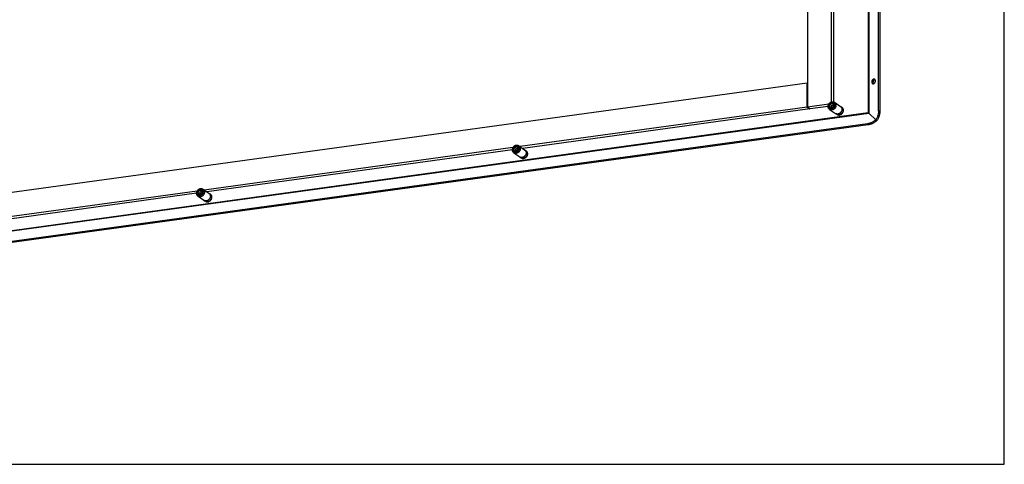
# Model space of a CAD drawing. Header units: inches. Extents: x 0 to 136, y 0 to 88.
# Tile 8 of 10: x 98 to 136, y 0 to 17. Entities that reach past the tile are written whole.
import ezdxf

# ---------------------------------------------------------------- set-up
doc = ezdxf.new("R2010")
doc.units = ezdxf.units.IN
doc.header["$LTSCALE"] = 7.48
doc.header["$MEASUREMENT"] = 0
doc.linetypes.add('DOT', pattern=[0.2, 0.1, -0.1])
doc.layers.get('0').update_dxf_attribs({"linetype": 'CONTINUOUS'})

msp = doc.modelspace()

# ---------------------------------------------------------------- linework, layer by layer
at = {"color": 7, "linetype": 'Continuous'}
for p, q in [((136, 0), (136, 88)), ((130.6851, 29.399), (130.6851, 13.7447)), ((130.7023, 29.4212), (130.7023, 13.7289)), ((131.091, 13.82), (131.091, 29.5209)), ((128.3179, 28.7014), (128.3179, 13.96)), ((129.2314, 21.4412), (129.2314, 14.1577)), ((129.3331, 21.3706), (129.3331, 14.1647)), ((56.6228, 5.047), (128.2996, 14.9086)), ((128.2996, 14.9086), (128.3179, 14.8959)), ((128.2996, 13.9575), (128.2996, 14.9086)), ((130.8701, 14.9281), (130.8216, 14.9469)), ((128.2996, 13.9575), (117.0877, 12.4149)), ((128.4013, 13.8869), (117.1894, 12.3444)), ((128.2996, 13.9575), (128.4013, 13.8869)), ((129.1409, 14.0733), (128.3179, 13.96)), ((128.3179, 13.96), (128.4196, 13.8894)), ((128.4013, 13.8869), (128.4013, 13.9021)), ((129.1193, 13.9857), (128.4196, 13.8894)), ((129.1768, 13.8707), (129.4073, 13.7107)), ((129.3033, 14.0951), (129.3099, 14.0922)), ((129.3099, 14.0922), (129.3139, 14.0899)), ((129.369, 14.1475), (129.5994, 13.9876)), ((129.5994, 13.9876), (129.6033, 13.9848)), ((129.6118, 13.9778), (129.6481, 13.9526)), ((129.6481, 13.9526), (129.6525, 13.9494)), ((129.6525, 13.9494), (129.6614, 13.942)), ((129.6614, 13.942), (129.6696, 13.9337)), ((129.6696, 13.9337), (129.677, 13.9249)), ((129.677, 13.9249), (129.6834, 13.9156)), ((129.7055, 13.8475), (129.7059, 13.8356)), ((55.335, 3.3596), (130.7023, 13.7289)), ((55.3543, 3.3804), (130.6851, 13.7447)), ((129.4202, 13.703), (129.4571, 13.6774)), ((130.6851, 13.7447), (130.6931, 13.7375)), ((130.6851, 13.7447), (130.6919, 13.7384)), ((130.7023, 13.7289), (130.6905, 13.7362)), ((130.6919, 13.7384), (130.6996, 13.7314)), ((130.6931, 13.7375), (130.6969, 13.734)), ((130.6969, 13.734), (130.6997, 13.7314)), ((130.6996, 13.7314), (130.7023, 13.7289)), ((130.6997, 13.7314), (130.7023, 13.7289)), ((130.9839, 13.4669), (130.7023, 13.7289)), ((130.9839, 13.4669), (130.9662, 13.4512)), ((130.996, 13.4862), (130.9826, 13.465)), ((131.0146, 13.4271), (130.9839, 13.4669)), ((131.1395, 13.8011), (131.091, 13.82)), ((130.656, 13.3074), (55.2804, 2.937)), ((130.6868, 13.2676), (130.656, 13.3074)), ((131.017, 13.4256), (131.0144, 13.4267)), ((116.808, 12.3765), (104.7548, 10.7181)), ((116.9704, 12.3983), (116.977, 12.3954)), ((116.977, 12.3954), (116.981, 12.3931)), ((117.0361, 12.4507), (117.2666, 12.2908)), ((116.7864, 12.2889), (104.8565, 10.6476)), ((116.8439, 12.1739), (117.0744, 12.0139)), ((117.0874, 12.0062), (117.1242, 11.9806)), ((117.2666, 12.2908), (117.2705, 12.288)), ((117.2789, 12.281), (117.3152, 12.2558)), ((117.3152, 12.2558), (117.3196, 12.2526)), ((117.3196, 12.2526), (117.3285, 12.2452)), ((117.3285, 12.2452), (117.3367, 12.2369)), ((117.3367, 12.2369), (117.3441, 12.2281)), ((117.3441, 12.2281), (117.3506, 12.2188)), ((117.3726, 12.1507), (117.3731, 12.1388)), ((104.4752, 10.6797), (92.422, 9.0213)), ((104.4535, 10.5921), (92.5237, 8.9508)), ((104.5111, 10.4771), (104.7415, 10.3171)), ((104.6375, 10.7015), (104.6442, 10.6986)), ((104.6442, 10.6986), (104.6482, 10.6963)), ((104.7032, 10.754), (104.9337, 10.594)), ((104.9337, 10.594), (104.9376, 10.5912)), ((104.9461, 10.5842), (104.9823, 10.559)), ((104.9823, 10.559), (104.9868, 10.5558)), ((104.9868, 10.5558), (104.9956, 10.5484)), ((104.9956, 10.5484), (105.0039, 10.5402)), ((105.0039, 10.5402), (105.0113, 10.5313)), ((105.0113, 10.5313), (105.0177, 10.522)), ((105.0398, 10.4539), (105.0402, 10.442)), ((104.7545, 10.3094), (104.7913, 10.2838)), ((0, 0), (136, 0))]:
    msp.add_line(p, q, dxfattribs=at)
at = {"color": 3, "linetype": 'Continuous'}
for p, q in [((131.1395, 29.502), (131.1395, 13.8011)), ((130.6868, 13.2676), (55.3111, 2.8971))]:
    msp.add_line(p, q, dxfattribs=at)
at = {"color": 7, "linetype": 'Continuous'}
for points in [[(130.9293, 15.0526), (130.9248, 15.0541), (130.9191, 15.0554), (130.9133, 15.0561), (130.9073, 15.0562), (130.9013, 15.0556), (130.8952, 15.0544), (130.8891, 15.0526), (130.8831, 15.0502), (130.8771, 15.0472), (130.8713, 15.0437), (130.8656, 15.0396), (130.8602, 15.035), (130.855, 15.03), (130.85, 15.0245), (130.8454, 15.0185), (130.8411, 15.0123), (130.8371, 15.0057), (130.8336, 14.9988), (130.8305, 14.9917), (130.8278, 14.9844), (130.8256, 14.977), (130.8239, 14.9694), (130.8226, 14.9619), (130.8219, 14.9544), (130.8216, 14.9469)], [(130.9533, 15.0342), (130.9494, 15.0389), (130.9451, 15.043), (130.9404, 15.0467), (130.9355, 15.0497), (130.9302, 15.0522), (130.9293, 15.0526)], [(130.9688, 14.9831), (130.9686, 14.9904), (130.9678, 14.9976), (130.9666, 15.0045), (130.9648, 15.0111), (130.9626, 15.0175), (130.9599, 15.0235), (130.9568, 15.029), (130.9533, 15.0342)], [(130.8216, 14.9469), (130.8219, 14.9396), (130.8226, 14.9325), (130.8239, 14.9256), (130.8256, 14.9189), (130.8278, 14.9126), (130.8305, 14.9066), (130.8336, 14.901), (130.8371, 14.8958), (130.8411, 14.8912), (130.8454, 14.887), (130.85, 14.8834), (130.855, 14.8803), (130.8602, 14.8778), (130.8611, 14.8774)], [(130.8611, 14.8774), (130.8656, 14.8759), (130.8713, 14.8746), (130.8771, 14.8739), (130.8831, 14.8739)], [(130.8831, 14.8739), (130.8891, 14.8744), (130.8952, 14.8756), (130.9013, 14.8774), (130.9073, 14.8798), (130.9133, 14.8828), (130.9191, 14.8863), (130.9248, 14.8904), (130.9302, 14.895), (130.9355, 14.9001), (130.9404, 14.9056), (130.9451, 14.9115), (130.9494, 14.9178), (130.9533, 14.9244), (130.9568, 14.9312), (130.9599, 14.9384), (130.9626, 14.9457), (130.9648, 14.9531), (130.9666, 14.9606), (130.9678, 14.9681), (130.9686, 14.9756), (130.9688, 14.9831)], [(129.119, 13.9879), (129.1195, 14.002), (129.1213, 14.0161), (129.1242, 14.0301), (129.1282, 14.044), (129.1334, 14.0576), (129.1396, 14.0709), (129.1468, 14.0837), (129.155, 14.0959), (129.164, 14.1075), (129.1739, 14.1183), (129.1846, 14.1282), (129.1959, 14.1373), (129.2078, 14.1454), (129.2202, 14.1525), (129.233, 14.1584), (129.2462, 14.1633), (129.2595, 14.1669), (129.2729, 14.1694), (129.2863, 14.1706), (129.2996, 14.1706), (129.3127, 14.1694), (129.3255, 14.1669), (129.3379, 14.1633), (129.3498, 14.1585), (129.3612, 14.1525), (129.369, 14.1475)], [(129.1768, 13.8707), (129.1739, 13.8727), (129.164, 13.8808), (129.155, 13.8899), (129.1468, 13.8999), (129.1396, 13.9106), (129.1334, 13.9222), (129.1282, 13.9344), (129.1242, 13.9472), (129.1213, 13.9604), (129.1195, 13.9741), (129.119, 13.9879)], [(129.1394, 14.0044), (129.1399, 14.0158), (129.1414, 14.0271), (129.1439, 14.0384), (129.1473, 14.0495), (129.1517, 14.0604), (129.1569, 14.071), (129.1631, 14.0811), (129.17, 14.0907), (129.1776, 14.0997), (129.1859, 14.108), (129.1948, 14.1156), (129.2043, 14.1224), (129.2142, 14.1283), (129.2244, 14.1333), (129.235, 14.1373), (129.2457, 14.1404), (129.2565, 14.1424), (129.2673, 14.1433), (129.278, 14.1432), (129.2885, 14.1421), (129.2987, 14.14), (129.3086, 14.1368), (129.3181, 14.1326), (129.327, 14.1275), (129.3353, 14.1214), (129.343, 14.1145), (129.3499, 14.1068), (129.356, 14.0984), (129.3612, 14.0892), (129.3656, 14.0795), (129.369, 14.0693), (129.3715, 14.0587), (129.373, 14.0478), (129.3735, 14.0366)], [(129.3735, 14.0366), (129.373, 14.0253), (129.3715, 14.014), (129.369, 14.0027), (129.3656, 13.9915), (129.3612, 13.9806), (129.356, 13.9701), (129.3499, 13.9599), (129.343, 13.9503), (129.3353, 13.9413), (129.327, 13.933), (129.3181, 13.9254), (129.3086, 13.9186), (129.2987, 13.9127), (129.2885, 13.9077), (129.278, 13.9037), (129.2673, 13.9007), (129.2565, 13.8987), (129.2457, 13.8977), (129.235, 13.8978), (129.2244, 13.8989), (129.2142, 13.9011), (129.2043, 13.9043), (129.1948, 13.9084), (129.1859, 13.9136), (129.1776, 13.9196), (129.17, 13.9265), (129.1631, 13.9342), (129.1569, 13.9427), (129.1517, 13.9518), (129.1473, 13.9615), (129.1439, 13.9717), (129.1414, 13.9823), (129.1399, 13.9932), (129.1394, 14.0044)], [(129.2565, 13.9312), (129.2485, 13.9305), (129.2406, 13.9306), (129.2329, 13.9314), (129.2254, 13.933), (129.2181, 13.9354), (129.2112, 13.9384), (129.2047, 13.9422), (129.1986, 13.9466), (129.193, 13.9517), (129.188, 13.9573), (129.1835, 13.9635), (129.1797, 13.9702), (129.1765, 13.9773), (129.1739, 13.9847), (129.1721, 13.9925), (129.171, 14.0005), (129.1707, 14.0087), (129.171, 14.017), (129.1721, 14.0253), (129.1739, 14.0336), (129.1765, 14.0417), (129.1797, 14.0497), (129.1835, 14.0575), (129.188, 14.0649), (129.193, 14.0719), (129.1986, 14.0785), (129.2047, 14.0846), (129.2112, 14.0902), (129.2181, 14.0951), (129.2254, 14.0995), (129.2329, 14.1031), (129.2406, 14.1061), (129.2485, 14.1083), (129.2565, 14.1098)], [(129.2067, 13.9455), (129.2026, 13.9486), (129.1972, 13.9534), (129.1924, 13.9588), (129.1881, 13.9648), (129.1844, 13.9712), (129.1814, 13.978), (129.179, 13.9851), (129.1772, 13.9926), (129.1762, 14.0003), (129.1758, 14.0081), (129.1762, 14.016), (129.1772, 14.024), (129.179, 14.0319), (129.1814, 14.0398), (129.1844, 14.0474), (129.1881, 14.0548), (129.1924, 14.0619), (129.1972, 14.0687), (129.2026, 14.075), (129.2084, 14.0808), (129.2147, 14.0862), (129.2213, 14.0909), (129.2282, 14.0951), (129.2354, 14.0986), (129.2429, 14.1014), (129.2504, 14.1036), (129.258, 14.105)], [(129.4268, 14.0303), (129.4262, 14.0162), (129.4245, 14.0021), (129.4216, 13.9881), (129.4175, 13.9742), (129.4124, 13.9606), (129.4062, 13.9473), (129.399, 13.9345), (129.3908, 13.9223), (129.3817, 13.9108), (129.3718, 13.9), (129.3612, 13.89), (129.3498, 13.8809), (129.3379, 13.8728), (129.3255, 13.8658), (129.3127, 13.8598), (129.2996, 13.855), (129.2863, 13.8513), (129.2729, 13.8489), (129.2595, 13.8476), (129.2462, 13.8476), (129.233, 13.8488), (129.2202, 13.8513), (129.2078, 13.8549), (129.1959, 13.8597), (129.1846, 13.8657), (129.1768, 13.8707)], [(129.2108, 13.943), (129.2059, 13.9474), (129.201, 13.9528), (129.1967, 13.9588), (129.193, 13.9652), (129.19, 13.972), (129.1875, 13.9792), (129.1858, 13.9866), (129.1848, 13.9943), (129.1844, 14.0021), (129.1848, 14.0101), (129.1858, 14.0181), (129.1875, 14.026), (129.19, 14.0338), (129.193, 14.0415), (129.1967, 14.0489), (129.201, 14.056), (129.2059, 14.0628), (129.2112, 14.0691), (129.2171, 14.0749), (129.2233, 14.0803), (129.23, 14.085), (129.2369, 14.0892), (129.2441, 14.0927), (129.2515, 14.0955), (129.259, 14.0976), (129.2666, 14.0991)], [(129.2067, 13.9455), (129.2082, 13.9445), (129.2144, 13.9409), (129.221, 13.9379), (129.228, 13.9357), (129.2351, 13.9342), (129.2425, 13.9334), (129.25, 13.9333), (129.2575, 13.934)], [(129.287, 13.9613), (129.2836, 13.961), (129.2803, 13.961), (129.277, 13.9614), (129.2738, 13.9621), (129.2707, 13.963), (129.2677, 13.9643), (129.2649, 13.966), (129.2624, 13.9678), (129.26, 13.97), (129.2578, 13.9724), (129.2559, 13.975), (129.2543, 13.9779), (129.2529, 13.9809), (129.2518, 13.9841), (129.251, 13.9874), (129.2506, 13.9908), (129.2504, 13.9943), (129.2506, 13.9978), (129.251, 14.0014), (129.2518, 14.0049), (129.2529, 14.0084), (129.2543, 14.0118), (129.2559, 14.0151), (129.2578, 14.0183), (129.26, 14.0213), (129.2623, 14.0241), (129.2649, 14.0267), (129.2677, 14.029), (129.2707, 14.0312), (129.2738, 14.033), (129.277, 14.0346), (129.2803, 14.0358), (129.2836, 14.0368), (129.287, 14.0374)], [(129.2565, 14.1098), (129.2644, 14.1105), (129.2723, 14.1105), (129.28, 14.1096), (129.2875, 14.108), (129.2948, 14.1057), (129.3017, 14.1026), (129.3082, 14.0989), (129.3143, 14.0944), (129.3199, 14.0894), (129.3249, 14.0837), (129.3294, 14.0775), (129.3333, 14.0709), (129.3365, 14.0638), (129.339, 14.0563), (129.3408, 14.0485), (129.3419, 14.0405), (129.3422, 14.0323), (129.3419, 14.024), (129.3408, 14.0157), (129.339, 14.0075), (129.3365, 13.9993), (129.3333, 13.9913), (129.3294, 13.9836), (129.3249, 13.9762), (129.3199, 13.9691), (129.3143, 13.9625), (129.3082, 13.9564), (129.3017, 13.9509), (129.2948, 13.9459), (129.2876, 13.9416), (129.28, 13.9379), (129.2723, 13.9349), (129.2644, 13.9327), (129.2565, 13.9312)], [(129.2575, 13.934), (129.2651, 13.9354), (129.2726, 13.9375), (129.2799, 13.9403), (129.2871, 13.9438), (129.294, 13.9479), (129.3006, 13.9527), (129.3069, 13.9579), (129.3127, 13.9638), (129.3181, 13.9701), (129.323, 13.9768), (129.3273, 13.9839), (129.331, 13.9912), (129.3341, 13.9989), (129.3366, 14.0067), (129.3384, 14.0146), (129.3395, 14.0225), (129.3399, 14.0305), (129.3396, 14.0383), (129.3387, 14.046), (129.337, 14.0534), (129.3347, 14.0606), (129.3317, 14.0674), (129.328, 14.0738), (129.3238, 14.0798), (129.319, 14.0852), (129.3137, 14.0901), (129.3094, 14.0934)], [(129.258, 14.105), (129.2657, 14.1057), (129.2732, 14.1056), (129.2807, 14.1048), (129.2879, 14.1033), (129.2948, 14.101), (129.3014, 14.0981), (129.3077, 14.0945), (129.3094, 14.0934)], [(129.2666, 14.0991), (129.2742, 14.0997), (129.2817, 14.0997), (129.2891, 14.0989), (129.2963, 14.0974), (129.3033, 14.0951)], [(129.287, 14.0374), (129.2903, 14.0377), (129.2937, 14.0377), (129.297, 14.0373), (129.3002, 14.0366), (129.3032, 14.0356), (129.3062, 14.0343), (129.309, 14.0327), (129.3116, 14.0308), (129.314, 14.0287), (129.3161, 14.0263), (129.318, 14.0236), (129.3197, 14.0208), (129.321, 14.0178), (129.3221, 14.0146), (129.3229, 14.0113), (129.3234, 14.0079), (129.3235, 14.0044), (129.3234, 14.0008), (129.3229, 13.9973), (129.3221, 13.9938), (129.321, 13.9903), (129.3197, 13.9869), (129.318, 13.9836), (129.3161, 13.9804), (129.314, 13.9774), (129.3116, 13.9746), (129.309, 13.972), (129.3062, 13.9696), (129.3032, 13.9675), (129.3002, 13.9657), (129.297, 13.9641), (129.2937, 13.9629), (129.2903, 13.9619), (129.287, 13.9613)], [(129.369, 14.1475), (129.3718, 14.1455), (129.3817, 14.1374), (129.3908, 14.1283), (129.399, 14.1184), (129.4062, 14.1076), (129.4124, 14.096), (129.4175, 14.0838), (129.4216, 14.0711), (129.4245, 14.0578), (129.4262, 14.0442), (129.4268, 14.0303)], [(129.6573, 13.8703), (129.6568, 13.8577), (129.6554, 13.845), (129.653, 13.8323), (129.6497, 13.8198), (129.6456, 13.8074), (129.6405, 13.7953), (129.6346, 13.7835), (129.6279, 13.7721), (129.6204, 13.7612), (129.6122, 13.7508), (129.6033, 13.7411), (129.5938, 13.732), (129.5838, 13.7236), (129.5732, 13.716), (129.5623, 13.7092), (129.5509, 13.7033), (129.5393, 13.6983), (129.5274, 13.6942), (129.5154, 13.6911), (129.5033, 13.6889), (129.4913, 13.6877), (129.4793, 13.6876), (129.4674, 13.6884), (129.4558, 13.6902), (129.4444, 13.693), (129.4335, 13.6968), (129.4229, 13.7015)], [(129.6033, 13.9848), (129.6122, 13.9775), (129.6204, 13.9693), (129.6279, 13.9605), (129.6346, 13.9509), (129.6405, 13.9408), (129.6456, 13.9301), (129.6497, 13.9188), (129.653, 13.9072), (129.6554, 13.8951), (129.6568, 13.8829), (129.6573, 13.8703)], [(129.6481, 13.9526), (129.6568, 13.946), (129.6649, 13.9387), (129.6724, 13.9306), (129.6792, 13.922), (129.6853, 13.9127), (129.6907, 13.9028), (129.6953, 13.8925), (129.6991, 13.8818), (129.7021, 13.8706), (129.7042, 13.8592), (129.7055, 13.8475)], [(129.6834, 13.9156), (129.6889, 13.906), (129.6935, 13.8965), (129.6972, 13.887), (129.7001, 13.8776), (129.7023, 13.8686), (129.7038, 13.8599), (129.7048, 13.8516), (129.7054, 13.8436), (129.7056, 13.8361)], [(129.4229, 13.7015), (129.4129, 13.7071), (129.4073, 13.7107)], [(129.7056, 13.8361), (129.7054, 13.8285), (129.7049, 13.8204), (129.7038, 13.8119), (129.7023, 13.8028), (129.7001, 13.7932), (129.6973, 13.7831), (129.6936, 13.7727), (129.6891, 13.7619), (129.6837, 13.7509), (129.6773, 13.7398), (129.6699, 13.7289), (129.6617, 13.7183), (129.6529, 13.7085), (129.6434, 13.6993), (129.6334, 13.6908), (129.6228, 13.6831), (129.6118, 13.6763), (129.6005, 13.6703), (129.5888, 13.6652), (129.577, 13.6611), (129.5649, 13.6579), (129.5528, 13.6557), (129.5407, 13.6545), (129.5287, 13.6544), (129.5168, 13.6552), (129.5051, 13.657), (129.4937, 13.6598), (129.4827, 13.6636), (129.4722, 13.6684), (129.4621, 13.6741), (129.4571, 13.6774)], [(129.7059, 13.8356), (129.7054, 13.8227), (129.704, 13.8098), (129.7015, 13.797), (129.6981, 13.7842), (129.6938, 13.7717), (129.6885, 13.7594), (129.6824, 13.7475), (129.6754, 13.736), (129.6677, 13.7251), (129.6592, 13.7147), (129.65, 13.7049), (129.6402, 13.6959), (129.6299, 13.6876), (129.619, 13.6801), (129.6078, 13.6736), (129.5961, 13.6679), (129.5842, 13.6632), (129.5721, 13.6594), (129.5599, 13.6566), (129.5476, 13.6549), (129.5354, 13.6542), (129.5232, 13.6545), (129.5113, 13.6558), (129.4996, 13.6582), (129.4883, 13.6615), (129.4774, 13.6659), (129.4669, 13.6712), (129.4571, 13.6774)], [(131.091, 13.82), (131.0904, 13.7957), (131.0889, 13.7713), (131.0864, 13.7467), (131.0829, 13.722), (131.0784, 13.6974), (131.0729, 13.6728), (131.0664, 13.6484), (131.059, 13.6241), (131.0507, 13.6001), (131.0415, 13.5765), (131.0314, 13.5532), (131.0204, 13.5303), (131.0086, 13.508), (130.996, 13.4862)], [(130.9662, 13.4512), (130.9479, 13.4362), (130.9291, 13.4218), (130.9099, 13.4081), (130.8901, 13.3951), (130.87, 13.3829), (130.8494, 13.3714), (130.8286, 13.3608), (130.8075, 13.351), (130.7861, 13.3421), (130.7646, 13.334), (130.743, 13.3269), (130.7212, 13.3206), (130.6995, 13.3153), (130.6778, 13.3109), (130.656, 13.3074)], [(116.7861, 12.2911), (116.7867, 12.3052), (116.7884, 12.3193), (116.7913, 12.3333), (116.7954, 12.3472), (116.8005, 12.3609), (116.8067, 12.3741), (116.8139, 12.3869), (116.8221, 12.3991), (116.8312, 12.4107), (116.8411, 12.4215), (116.8517, 12.4314), (116.8631, 12.4405), (116.875, 12.4486), (116.8874, 12.4557), (116.9002, 12.4616), (116.9133, 12.4665), (116.9266, 12.4701), (116.94, 12.4726), (116.9534, 12.4738), (116.9667, 12.4738), (116.9799, 12.4726), (116.9927, 12.4702), (117.0051, 12.4665), (117.017, 12.4617), (117.0283, 12.4557), (117.0361, 12.4507)], [(116.8066, 12.3076), (116.8071, 12.319), (116.8085, 12.3303), (116.811, 12.3416), (116.8145, 12.3527), (116.8188, 12.3636), (116.8241, 12.3742), (116.8302, 12.3843), (116.8371, 12.3939), (116.8447, 12.4029), (116.8531, 12.4113), (116.862, 12.4188), (116.8714, 12.4256), (116.8813, 12.4315), (116.8916, 12.4365), (116.9021, 12.4405), (116.9128, 12.4436), (116.9236, 12.4456), (116.9344, 12.4465), (116.9451, 12.4465), (116.9556, 12.4453), (116.9659, 12.4432), (116.9758, 12.44), (116.9852, 12.4358), (116.9941, 12.4307), (117.0024, 12.4246), (117.0101, 12.4177), (117.017, 12.41), (117.0231, 12.4016), (117.0284, 12.3924), (117.0327, 12.3828), (117.0362, 12.3726), (117.0386, 12.3619), (117.0401, 12.351), (117.0406, 12.3398)], [(117.0406, 12.3398), (117.0401, 12.3285), (117.0386, 12.3172), (117.0362, 12.3059), (117.0327, 12.2947), (117.0284, 12.2838), (117.0231, 12.2733), (117.017, 12.2631), (117.0101, 12.2535), (117.0024, 12.2445), (116.9941, 12.2362), (116.9852, 12.2286), (116.9758, 12.2218), (116.9659, 12.2159), (116.9556, 12.2109), (116.9451, 12.2069), (116.9344, 12.2039), (116.9236, 12.2019), (116.9128, 12.2009), (116.9021, 12.201), (116.8916, 12.2021), (116.8813, 12.2043), (116.8714, 12.2075), (116.862, 12.2116), (116.8531, 12.2168), (116.8447, 12.2228), (116.8371, 12.2297), (116.8302, 12.2374), (116.8241, 12.2459), (116.8188, 12.255), (116.8145, 12.2647), (116.811, 12.2749), (116.8085, 12.2855), (116.8071, 12.2964), (116.8066, 12.3076)], [(116.9236, 12.2344), (116.9156, 12.2337), (116.9078, 12.2338), (116.9, 12.2346), (116.8925, 12.2362), (116.8853, 12.2386), (116.8784, 12.2416), (116.8718, 12.2454), (116.8658, 12.2498), (116.8602, 12.2549), (116.8551, 12.2605), (116.8506, 12.2667), (116.8468, 12.2734), (116.8436, 12.2805), (116.8411, 12.2879), (116.8393, 12.2957), (116.8382, 12.3037), (116.8378, 12.3119), (116.8382, 12.3202), (116.8393, 12.3285), (116.8411, 12.3368), (116.8436, 12.3449), (116.8468, 12.3529), (116.8506, 12.3607), (116.8551, 12.3681), (116.8602, 12.3751), (116.8657, 12.3817), (116.8718, 12.3878), (116.8783, 12.3934), (116.8853, 12.3983), (116.8925, 12.4027), (116.9, 12.4063), (116.9078, 12.4093), (116.9156, 12.4115), (116.9236, 12.413)], [(116.8739, 12.2487), (116.8697, 12.2518), (116.8644, 12.2566), (116.8595, 12.262), (116.8553, 12.268), (116.8516, 12.2744), (116.8485, 12.2812), (116.8461, 12.2883), (116.8444, 12.2958), (116.8433, 12.3035), (116.843, 12.3113), (116.8433, 12.3192), (116.8444, 12.3272), (116.8461, 12.3351), (116.8485, 12.343), (116.8516, 12.3506), (116.8553, 12.358), (116.8595, 12.3651), (116.8644, 12.3719), (116.8697, 12.3782), (116.8756, 12.384), (116.8818, 12.3894), (116.8884, 12.3941), (116.8954, 12.3983), (116.9026, 12.4018), (116.91, 12.4046), (116.9175, 12.4068), (116.9252, 12.4082)], [(117.094, 12.3335), (117.0934, 12.3195), (117.0916, 12.3054), (117.0887, 12.2913), (117.0847, 12.2774), (117.0795, 12.2638), (117.0733, 12.2505), (117.0661, 12.2378), (117.0579, 12.2255), (117.0489, 12.214), (117.039, 12.2032), (117.0283, 12.1932), (117.017, 12.1841), (117.0051, 12.176), (116.9927, 12.169), (116.9799, 12.163), (116.9667, 12.1582), (116.9534, 12.1545), (116.94, 12.1521), (116.9266, 12.1508), (116.9133, 12.1508), (116.9002, 12.152), (116.8874, 12.1545), (116.875, 12.1581), (116.8631, 12.1629), (116.8517, 12.1689), (116.8439, 12.1739)], [(116.8779, 12.2462), (116.873, 12.2506), (116.8682, 12.2561), (116.8639, 12.262), (116.8602, 12.2684), (116.8571, 12.2752), (116.8547, 12.2824), (116.8529, 12.2898), (116.8519, 12.2975), (116.8515, 12.3054), (116.8519, 12.3133), (116.8529, 12.3213), (116.8547, 12.3292), (116.8571, 12.337), (116.8602, 12.3447), (116.8639, 12.3521), (116.8682, 12.3592), (116.873, 12.366), (116.8784, 12.3723), (116.8842, 12.3782), (116.8905, 12.3835), (116.8971, 12.3882), (116.9041, 12.3924), (116.9113, 12.3959), (116.9187, 12.3987), (116.9262, 12.4008), (116.9338, 12.4023)], [(116.9541, 12.2645), (116.9507, 12.2642), (116.9474, 12.2642), (116.9441, 12.2646), (116.9409, 12.2653), (116.9378, 12.2663), (116.9349, 12.2676), (116.9321, 12.2692), (116.9295, 12.271), (116.9271, 12.2732), (116.9249, 12.2756), (116.923, 12.2782), (116.9214, 12.2811), (116.92, 12.2841), (116.919, 12.2873), (116.9182, 12.2906), (116.9177, 12.294), (116.9176, 12.2975), (116.9177, 12.3011), (116.9182, 12.3046), (116.919, 12.3081), (116.92, 12.3116), (116.9214, 12.315), (116.923, 12.3183), (116.9249, 12.3215), (116.9271, 12.3245), (116.9295, 12.3273), (116.9321, 12.3299), (116.9349, 12.3322), (116.9378, 12.3344), (116.9409, 12.3362), (116.9441, 12.3378), (116.9474, 12.339), (116.9507, 12.34), (116.9541, 12.3406)], [(116.9236, 12.413), (116.9316, 12.4137), (116.9394, 12.4137), (116.9472, 12.4128), (116.9547, 12.4112), (116.9619, 12.4089), (116.9688, 12.4058), (116.9754, 12.4021), (116.9814, 12.3976), (116.987, 12.3926), (116.9921, 12.3869), (116.9965, 12.3807), (117.0004, 12.3741), (117.0036, 12.367), (117.0061, 12.3595), (117.0079, 12.3517), (117.009, 12.3437), (117.0094, 12.3355), (117.009, 12.3272), (117.0079, 12.3189), (117.0061, 12.3107), (117.0036, 12.3025), (117.0004, 12.2945), (116.9965, 12.2868), (116.9921, 12.2794), (116.987, 12.2723), (116.9814, 12.2657), (116.9754, 12.2596), (116.9688, 12.2541), (116.9619, 12.2491), (116.9547, 12.2448), (116.9472, 12.2411), (116.9394, 12.2381), (116.9316, 12.2359), (116.9236, 12.2344)], [(116.9247, 12.2372), (116.9322, 12.2386), (116.9397, 12.2407), (116.9471, 12.2435), (116.9542, 12.247), (116.9612, 12.2511), (116.9678, 12.2559), (116.974, 12.2612), (116.9799, 12.267), (116.9853, 12.2733), (116.9901, 12.28), (116.9944, 12.2871), (116.9982, 12.2944), (117.0013, 12.3021), (117.0037, 12.3099), (117.0055, 12.3178), (117.0066, 12.3257), (117.0071, 12.3337), (117.0068, 12.3415), (117.0058, 12.3492), (117.0041, 12.3566), (117.0018, 12.3638), (116.9988, 12.3706), (116.9952, 12.377), (116.9909, 12.383), (116.9861, 12.3884), (116.9808, 12.3933), (116.9765, 12.3966)], [(116.9252, 12.4082), (116.9328, 12.4089), (116.9404, 12.4088), (116.9478, 12.408), (116.955, 12.4065), (116.9619, 12.4042), (116.9686, 12.4013), (116.9748, 12.3977), (116.9765, 12.3966)], [(116.9338, 12.4023), (116.9414, 12.4029), (116.9489, 12.4029), (116.9563, 12.4021), (116.9635, 12.4006), (116.9704, 12.3983)], [(116.9541, 12.3406), (116.9575, 12.3409), (116.9608, 12.3409), (116.9641, 12.3405), (116.9673, 12.3398), (116.9704, 12.3388), (116.9733, 12.3375), (116.9761, 12.3359), (116.9787, 12.3341), (116.9811, 12.3319), (116.9833, 12.3295), (116.9852, 12.3269), (116.9868, 12.324), (116.9882, 12.321), (116.9892, 12.3178), (116.99, 12.3145), (116.9905, 12.3111), (116.9906, 12.3076), (116.9905, 12.304), (116.99, 12.3005), (116.9892, 12.297), (116.9882, 12.2935), (116.9868, 12.2901), (116.9852, 12.2868), (116.9833, 12.2836), (116.9811, 12.2806), (116.9787, 12.2778), (116.9761, 12.2752), (116.9733, 12.2728), (116.9704, 12.2707), (116.9673, 12.2689), (116.9641, 12.2673), (116.9608, 12.2661), (116.9575, 12.2651), (116.9541, 12.2645)], [(117.0361, 12.4507), (117.039, 12.4487), (117.0489, 12.4406), (117.0579, 12.4316), (117.0661, 12.4216), (117.0733, 12.4108), (117.0795, 12.3992), (117.0847, 12.387), (117.0887, 12.3743), (117.0916, 12.361), (117.0934, 12.3474), (117.094, 12.3335)], [(116.8439, 12.1739), (116.8411, 12.1759), (116.8312, 12.184), (116.8221, 12.1931), (116.8139, 12.2031), (116.8067, 12.2139), (116.8005, 12.2254), (116.7954, 12.2376), (116.7913, 12.2504), (116.7884, 12.2636), (116.7867, 12.2773), (116.7861, 12.2911)], [(116.8739, 12.2487), (116.8754, 12.2477), (116.8816, 12.2441), (116.8882, 12.2411), (116.8951, 12.2389), (116.9023, 12.2374), (116.9096, 12.2366), (116.9171, 12.2365), (116.9247, 12.2372)], [(117.0901, 12.0047), (117.08, 12.0103), (117.0744, 12.0139)], [(117.3244, 12.1735), (117.3239, 12.1609), (117.3225, 12.1482), (117.3202, 12.1355), (117.3169, 12.123), (117.3127, 12.1106), (117.3076, 12.0985), (117.3017, 12.0867), (117.295, 12.0753), (117.2875, 12.0644), (117.2793, 12.054), (117.2705, 12.0443), (117.261, 12.0352), (117.2509, 12.0268), (117.2404, 12.0192), (117.2294, 12.0124), (117.2181, 12.0065), (117.2064, 12.0015), (117.1946, 11.9974), (117.1826, 11.9943), (117.1705, 11.9921), (117.1584, 11.9909), (117.1464, 11.9908), (117.1346, 11.9916), (117.1229, 11.9934), (117.1116, 11.9962), (117.1006, 12), (117.0901, 12.0047)], [(117.3727, 12.1393), (117.3725, 12.1317), (117.372, 12.1236), (117.371, 12.1151), (117.3694, 12.106), (117.3673, 12.0964), (117.3644, 12.0863), (117.3608, 12.0759), (117.3563, 12.0651), (117.3508, 12.0541), (117.3444, 12.043), (117.337, 12.0321), (117.3288, 12.0215), (117.32, 12.0117), (117.3105, 12.0025), (117.3005, 11.994), (117.29, 11.9864), (117.279, 11.9795), (117.2676, 11.9735), (117.256, 11.9684), (117.2441, 11.9643), (117.2321, 11.9611), (117.2199, 11.9589), (117.2078, 11.9577), (117.1958, 11.9576), (117.1839, 11.9584), (117.1722, 11.9602), (117.1609, 11.9631), (117.1499, 11.9668), (117.1393, 11.9716), (117.1293, 11.9773), (117.1242, 11.9806)], [(117.3731, 12.1388), (117.3726, 12.1259), (117.3711, 12.113), (117.3686, 12.1002), (117.3652, 12.0874), (117.3609, 12.0749), (117.3556, 12.0626), (117.3495, 12.0507), (117.3426, 12.0392), (117.3348, 12.0283), (117.3263, 12.0179), (117.3172, 12.0081), (117.3074, 11.9991), (117.297, 11.9908), (117.2862, 11.9834), (117.2749, 11.9768), (117.2633, 11.9711), (117.2514, 11.9664), (117.2392, 11.9626), (117.227, 11.9598), (117.2147, 11.9581), (117.2025, 11.9574), (117.1904, 11.9577), (117.1784, 11.959), (117.1668, 11.9614), (117.1554, 11.9648), (117.1445, 11.9691), (117.1341, 11.9744), (117.1242, 11.9806)], [(117.2705, 12.288), (117.2793, 12.2807), (117.2875, 12.2725), (117.295, 12.2637), (117.3017, 12.2542), (117.3076, 12.244), (117.3127, 12.2333), (117.3169, 12.222), (117.3202, 12.2104), (117.3225, 12.1984), (117.3239, 12.1861), (117.3244, 12.1735)], [(117.3152, 12.2558), (117.3239, 12.2492), (117.332, 12.2419), (117.3395, 12.2338), (117.3463, 12.2252), (117.3524, 12.2159), (117.3578, 12.2061), (117.3624, 12.1957), (117.3662, 12.185), (117.3692, 12.1738), (117.3713, 12.1624), (117.3726, 12.1507)], [(117.3506, 12.2188), (117.3561, 12.2092), (117.3606, 12.1997), (117.3643, 12.1902), (117.3672, 12.1808), (117.3694, 12.1718), (117.371, 12.1631), (117.372, 12.1548), (117.3725, 12.1468), (117.3727, 12.1393)], [(104.4532, 10.5943), (104.4538, 10.6084), (104.4556, 10.6225), (104.4585, 10.6365), (104.4625, 10.6504), (104.4676, 10.6641), (104.4738, 10.6773), (104.4811, 10.6901), (104.4892, 10.7023), (104.4983, 10.7139), (104.5082, 10.7247), (104.5189, 10.7347), (104.5302, 10.7437), (104.5421, 10.7518), (104.5545, 10.7589), (104.5673, 10.7648), (104.5804, 10.7697), (104.5937, 10.7733), (104.6072, 10.7758), (104.6206, 10.777), (104.6339, 10.777), (104.647, 10.7758), (104.6598, 10.7734), (104.6722, 10.7697), (104.6841, 10.7649), (104.6954, 10.7589), (104.7032, 10.754)], [(104.5111, 10.4771), (104.5082, 10.4792), (104.4983, 10.4872), (104.4892, 10.4963), (104.4811, 10.5063), (104.4738, 10.5171), (104.4676, 10.5286), (104.4625, 10.5408), (104.4585, 10.5536), (104.4556, 10.5668), (104.4538, 10.5805), (104.4532, 10.5943)], [(104.4737, 10.6108), (104.4742, 10.6222), (104.4757, 10.6335), (104.4782, 10.6448), (104.4816, 10.6559), (104.486, 10.6668), (104.4912, 10.6774), (104.4973, 10.6875), (104.5042, 10.6971), (104.5119, 10.7061), (104.5202, 10.7145), (104.5291, 10.722), (104.5386, 10.7288), (104.5485, 10.7347), (104.5587, 10.7397), (104.5692, 10.7437), (104.5799, 10.7468), (104.5907, 10.7488), (104.6015, 10.7497), (104.6122, 10.7497), (104.6228, 10.7485), (104.633, 10.7464), (104.6429, 10.7432), (104.6523, 10.739), (104.6613, 10.7339), (104.6696, 10.7278), (104.6772, 10.7209), (104.6841, 10.7132), (104.6902, 10.7048), (104.6955, 10.6957), (104.6999, 10.686), (104.7033, 10.6758), (104.7058, 10.6651), (104.7073, 10.6542), (104.7078, 10.643)], [(104.7078, 10.643), (104.7073, 10.6317), (104.7058, 10.6204), (104.7033, 10.6091), (104.6999, 10.5979), (104.6955, 10.587), (104.6902, 10.5765), (104.6841, 10.5663), (104.6772, 10.5567), (104.6696, 10.5477), (104.6613, 10.5394), (104.6523, 10.5318), (104.6429, 10.525), (104.633, 10.5191), (104.6228, 10.5141), (104.6122, 10.5101), (104.6015, 10.5071), (104.5907, 10.5051), (104.5799, 10.5041), (104.5692, 10.5042), (104.5587, 10.5053), (104.5485, 10.5075), (104.5386, 10.5107), (104.5291, 10.5149), (104.5202, 10.52), (104.5119, 10.526), (104.5042, 10.5329), (104.4973, 10.5406), (104.4912, 10.5491), (104.486, 10.5582), (104.4816, 10.5679), (104.4782, 10.5781), (104.4757, 10.5887), (104.4742, 10.5996), (104.4737, 10.6108)], [(104.5907, 10.5376), (104.5827, 10.5369), (104.5749, 10.537), (104.5672, 10.5378), (104.5596, 10.5394), (104.5524, 10.5418), (104.5455, 10.5448), (104.539, 10.5486), (104.5329, 10.553), (104.5273, 10.5581), (104.5223, 10.5637), (104.5178, 10.5699), (104.5139, 10.5766), (104.5107, 10.5837), (104.5082, 10.5912), (104.5064, 10.5989), (104.5053, 10.6069), (104.505, 10.6151), (104.5053, 10.6234), (104.5064, 10.6317), (104.5082, 10.64), (104.5107, 10.6481), (104.5139, 10.6561), (104.5178, 10.6639), (104.5222, 10.6713), (104.5273, 10.6783), (104.5329, 10.6849), (104.539, 10.691), (104.5455, 10.6966), (104.5524, 10.7015), (104.5596, 10.7059), (104.5672, 10.7095), (104.5749, 10.7125), (104.5827, 10.7147), (104.5907, 10.7162)], [(104.541, 10.5519), (104.5369, 10.555), (104.5315, 10.5598), (104.5267, 10.5653), (104.5224, 10.5712), (104.5187, 10.5776), (104.5156, 10.5844), (104.5132, 10.5915), (104.5115, 10.599), (104.5104, 10.6067), (104.5101, 10.6145), (104.5104, 10.6224), (104.5115, 10.6304), (104.5132, 10.6383), (104.5156, 10.6462), (104.5187, 10.6538), (104.5224, 10.6612), (104.5267, 10.6683), (104.5315, 10.6751), (104.5369, 10.6814), (104.5427, 10.6872), (104.5489, 10.6926), (104.5556, 10.6973), (104.5625, 10.7015), (104.5697, 10.705), (104.5771, 10.7079), (104.5847, 10.71), (104.5923, 10.7114)], [(104.7611, 10.6367), (104.7605, 10.6227), (104.7587, 10.6086), (104.7558, 10.5945), (104.7518, 10.5806), (104.7467, 10.567), (104.7405, 10.5537), (104.7333, 10.541), (104.7251, 10.5287), (104.716, 10.5172), (104.7061, 10.5064), (104.6954, 10.4964), (104.6841, 10.4873), (104.6722, 10.4792), (104.6598, 10.4722), (104.647, 10.4662), (104.6339, 10.4614), (104.6206, 10.4577), (104.6072, 10.4553), (104.5937, 10.454), (104.5804, 10.454), (104.5673, 10.4553), (104.5545, 10.4577), (104.5421, 10.4613), (104.5302, 10.4662), (104.5189, 10.4721), (104.5111, 10.4771)], [(104.5451, 10.5494), (104.5401, 10.5538), (104.5353, 10.5593), (104.531, 10.5652), (104.5273, 10.5716), (104.5242, 10.5784), (104.5218, 10.5856), (104.5201, 10.593), (104.519, 10.6007), (104.5187, 10.6086), (104.519, 10.6165), (104.5201, 10.6245), (104.5218, 10.6324), (104.5242, 10.6402), (104.5273, 10.6479), (104.531, 10.6553), (104.5353, 10.6624), (104.5401, 10.6692), (104.5455, 10.6755), (104.5514, 10.6814), (104.5576, 10.6867), (104.5643, 10.6914), (104.5712, 10.6956), (104.5784, 10.6991), (104.5858, 10.7019), (104.5933, 10.7041), (104.6009, 10.7055)], [(104.541, 10.5519), (104.5425, 10.5509), (104.5487, 10.5473), (104.5553, 10.5443), (104.5622, 10.5421), (104.5694, 10.5406), (104.5768, 10.5398), (104.5842, 10.5397), (104.5918, 10.5404)], [(104.6212, 10.5677), (104.6179, 10.5674), (104.6145, 10.5674), (104.6112, 10.5678), (104.608, 10.5685), (104.605, 10.5695), (104.602, 10.5708), (104.5992, 10.5724), (104.5966, 10.5742), (104.5942, 10.5764), (104.5921, 10.5788), (104.5902, 10.5814), (104.5885, 10.5843), (104.5872, 10.5873), (104.5861, 10.5905), (104.5853, 10.5938), (104.5849, 10.5972), (104.5847, 10.6007), (104.5849, 10.6043), (104.5853, 10.6078), (104.5861, 10.6113), (104.5872, 10.6148), (104.5885, 10.6182), (104.5902, 10.6215), (104.5921, 10.6247), (104.5942, 10.6277), (104.5966, 10.6305), (104.5992, 10.6331), (104.602, 10.6355), (104.605, 10.6376), (104.608, 10.6394), (104.6112, 10.641), (104.6145, 10.6422), (104.6179, 10.6432), (104.6212, 10.6438)], [(104.5907, 10.7162), (104.5987, 10.7169), (104.6066, 10.7169), (104.6143, 10.716), (104.6218, 10.7144), (104.6291, 10.7121), (104.636, 10.709), (104.6425, 10.7053), (104.6486, 10.7008), (104.6542, 10.6958), (104.6592, 10.6901), (104.6637, 10.6839), (104.6675, 10.6773), (104.6707, 10.6702), (104.6732, 10.6627), (104.6751, 10.6549), (104.6761, 10.6469), (104.6765, 10.6387), (104.6761, 10.6305), (104.6751, 10.6221), (104.6732, 10.6139), (104.6707, 10.6057), (104.6675, 10.5977), (104.6637, 10.59), (104.6592, 10.5826), (104.6542, 10.5755), (104.6486, 10.5689), (104.6425, 10.5628), (104.636, 10.5573), (104.6291, 10.5523), (104.6218, 10.548), (104.6143, 10.5443), (104.6066, 10.5413), (104.5987, 10.5391), (104.5907, 10.5376)], [(104.5918, 10.5404), (104.5993, 10.5418), (104.6068, 10.5439), (104.6142, 10.5467), (104.6214, 10.5502), (104.6283, 10.5543), (104.6349, 10.5591), (104.6412, 10.5644), (104.647, 10.5702), (104.6524, 10.5765), (104.6573, 10.5832), (104.6616, 10.5903), (104.6653, 10.5977), (104.6684, 10.6053), (104.6709, 10.6131), (104.6727, 10.621), (104.6738, 10.6289), (104.6742, 10.6369), (104.6739, 10.6447), (104.6729, 10.6524), (104.6713, 10.6598), (104.6689, 10.667), (104.6659, 10.6738), (104.6623, 10.6803), (104.6581, 10.6862), (104.6533, 10.6916), (104.6479, 10.6965), (104.6436, 10.6998)], [(104.5923, 10.7114), (104.6, 10.7121), (104.6075, 10.712), (104.6149, 10.7112), (104.6221, 10.7097), (104.6291, 10.7074), (104.6357, 10.7045), (104.6419, 10.7009), (104.6436, 10.6998)], [(104.6009, 10.7055), (104.6085, 10.7061), (104.616, 10.7061), (104.6234, 10.7053), (104.6306, 10.7038), (104.6375, 10.7015)], [(104.6212, 10.6438), (104.6246, 10.6441), (104.6279, 10.6441), (104.6312, 10.6437), (104.6344, 10.643), (104.6375, 10.642), (104.6405, 10.6407), (104.6433, 10.6391), (104.6458, 10.6373), (104.6482, 10.6351), (104.6504, 10.6327), (104.6523, 10.6301), (104.6539, 10.6272), (104.6553, 10.6242), (104.6564, 10.621), (104.6572, 10.6177), (104.6576, 10.6143), (104.6578, 10.6108), (104.6576, 10.6073), (104.6572, 10.6037), (104.6564, 10.6002), (104.6553, 10.5967), (104.6539, 10.5933), (104.6523, 10.59), (104.6504, 10.5868), (104.6482, 10.5838), (104.6459, 10.581), (104.6433, 10.5784), (104.6405, 10.5761), (104.6375, 10.5739), (104.6344, 10.5721), (104.6312, 10.5705), (104.6279, 10.5693), (104.6246, 10.5683), (104.6212, 10.5677)], [(104.7032, 10.754), (104.7061, 10.7519), (104.716, 10.7438), (104.7251, 10.7348), (104.7333, 10.7248), (104.7405, 10.714), (104.7467, 10.7024), (104.7518, 10.6902), (104.7558, 10.6775), (104.7587, 10.6642), (104.7605, 10.6506), (104.7611, 10.6367)], [(104.9916, 10.4767), (104.9911, 10.4641), (104.9897, 10.4514), (104.9873, 10.4388), (104.984, 10.4262), (104.9798, 10.4138), (104.9748, 10.4017), (104.9689, 10.3899), (104.9622, 10.3785), (104.9547, 10.3676), (104.9465, 10.3572), (104.9376, 10.3475), (104.9281, 10.3384), (104.918, 10.33), (104.9075, 10.3224), (104.8965, 10.3156), (104.8852, 10.3097), (104.8736, 10.3047), (104.8617, 10.3006), (104.8497, 10.2975), (104.8376, 10.2953), (104.8255, 10.2942), (104.8135, 10.294), (104.8017, 10.2948), (104.7901, 10.2966), (104.7787, 10.2994), (104.7677, 10.3032), (104.7572, 10.3079)], [(105.0399, 10.4425), (105.0397, 10.4349), (105.0391, 10.4268), (105.0381, 10.4183), (105.0366, 10.4092), (105.0344, 10.3996), (105.0315, 10.3895), (105.0279, 10.3791), (105.0234, 10.3683), (105.0179, 10.3573), (105.0115, 10.3462), (105.0042, 10.3353), (104.996, 10.3247), (104.9871, 10.3149), (104.9777, 10.3057), (104.9676, 10.2972), (104.9571, 10.2896), (104.9461, 10.2827), (104.9348, 10.2767), (104.9231, 10.2716), (104.9112, 10.2675), (104.8992, 10.2643), (104.8871, 10.2621), (104.875, 10.261), (104.8629, 10.2608), (104.851, 10.2616), (104.8394, 10.2634), (104.828, 10.2663), (104.817, 10.2701), (104.8065, 10.2748), (104.7964, 10.2805), (104.7913, 10.2838)], [(105.0402, 10.442), (105.0397, 10.4291), (105.0382, 10.4162), (105.0358, 10.4034), (105.0324, 10.3906), (105.028, 10.3781), (105.0228, 10.3658), (105.0167, 10.3539), (105.0097, 10.3424), (105.002, 10.3315), (104.9935, 10.3211), (104.9843, 10.3113), (104.9745, 10.3023), (104.9642, 10.294), (104.9533, 10.2866), (104.942, 10.28), (104.9304, 10.2743), (104.9185, 10.2696), (104.9064, 10.2658), (104.8942, 10.263), (104.8819, 10.2613), (104.8696, 10.2606), (104.8575, 10.2609), (104.8456, 10.2622), (104.8339, 10.2646), (104.8226, 10.268), (104.8117, 10.2723), (104.8012, 10.2776), (104.7913, 10.2838)], [(104.9376, 10.5912), (104.9465, 10.5839), (104.9547, 10.5757), (104.9622, 10.5669), (104.9689, 10.5574), (104.9748, 10.5472), (104.9798, 10.5365), (104.984, 10.5252), (104.9873, 10.5136), (104.9897, 10.5016), (104.9911, 10.4893), (104.9916, 10.4767)], [(104.9823, 10.559), (104.991, 10.5524), (104.9992, 10.5451), (105.0066, 10.537), (105.0135, 10.5284), (105.0196, 10.5191), (105.0249, 10.5093), (105.0295, 10.4989), (105.0334, 10.4882), (105.0363, 10.477), (105.0385, 10.4656), (105.0398, 10.4539)], [(105.0177, 10.522), (105.0232, 10.5124), (105.0278, 10.5029), (105.0315, 10.4934), (105.0344, 10.484), (105.0365, 10.475), (105.0381, 10.4663), (105.0391, 10.458), (105.0397, 10.45), (105.0399, 10.4425)], [(104.7572, 10.3079), (104.7471, 10.3135), (104.7415, 10.3171)]]:
    msp.add_lwpolyline(points, dxfattribs=at)
at = {"color": 3, "linetype": 'Continuous'}
for points in [[(130.9511, 15.0368), (130.9498, 15.0367), (130.9437, 15.0355), (130.9377, 15.0337), (130.9316, 15.0313), (130.9257, 15.0284), (130.9198, 15.0248), (130.9142, 15.0208), (130.9087, 15.0162), (130.9035, 15.0111), (130.8985, 15.0056), (130.8939, 14.9997), (130.8896, 14.9934), (130.8857, 14.9868), (130.8821, 14.9799), (130.879, 14.9728), (130.8763, 14.9655), (130.8741, 14.9581), (130.8724, 14.9506), (130.8711, 14.943), (130.8704, 14.9355), (130.8701, 14.9281)], [(130.8701, 14.9281), (130.8704, 14.9207), (130.8711, 14.9136), (130.8724, 14.9067), (130.8741, 14.9), (130.8763, 14.8937), (130.879, 14.8877), (130.8821, 14.8821), (130.8857, 14.877), (130.8879, 14.8743)], [(131.1395, 13.8011), (131.139, 13.7768), (131.1375, 13.7524), (131.1349, 13.7278), (131.1314, 13.7032), (131.1269, 13.6785), (131.1214, 13.6539), (131.115, 13.6295), (131.1076, 13.6053), (131.0992, 13.5813), (131.09, 13.5576), (131.0799, 13.5343), (131.0689, 13.5115), (131.0571, 13.4891), (131.0445, 13.4673), (131.0311, 13.4462), (131.017, 13.4256)], [(131.0146, 13.4271), (130.9969, 13.4114), (130.9787, 13.3963), (130.9599, 13.3819), (130.9406, 13.3682), (130.9208, 13.3552), (130.9007, 13.343), (130.8802, 13.3316), (130.8593, 13.321), (130.8382, 13.3112), (130.8169, 13.3022), (130.7953, 13.2942), (130.7737, 13.287), (130.752, 13.2808), (130.7302, 13.2754), (130.7085, 13.271), (130.6868, 13.2676)]]:
    msp.add_lwpolyline(points, dxfattribs=at)
at = {"color": 7, "linetype": 'DOT'}
for points in [[(129.5615, 13.6495), (129.5923, 13.657), (129.6223, 13.671), (129.6497, 13.6908), (129.6734, 13.7155), (129.6924, 13.7443), (129.7058, 13.7757), (129.7132, 13.8086), (129.7141, 13.8415), (129.7086, 13.8729), (129.6969, 13.9017), (129.6794, 13.9266), (129.6566, 13.9467)], [(129.6566, 13.9467), (129.6557, 13.9473), (129.6549, 13.9478), (129.654, 13.9484), (129.6532, 13.949), (129.6523, 13.9495), (129.6514, 13.9501)], [(129.4665, 13.6709), (129.48, 13.6628), (129.4949, 13.6562), (129.5107, 13.6515), (129.5271, 13.6488), (129.5439, 13.6481), (129.5615, 13.6495)], [(117.1336, 11.9741), (117.1471, 11.966), (117.162, 11.9594), (117.1778, 11.9547), (117.1942, 11.952), (117.2111, 11.9513), (117.2286, 11.9527)], [(117.2286, 11.9527), (117.2594, 11.9602), (117.2894, 11.9742), (117.3169, 11.994), (117.3406, 12.0187), (117.3595, 12.0475), (117.373, 12.0789), (117.3803, 12.1118), (117.3813, 12.1447), (117.3757, 12.1761), (117.364, 12.2049), (117.3466, 12.2298), (117.3237, 12.2499)], [(117.3237, 12.2499), (117.3229, 12.2505), (117.322, 12.2511), (117.3212, 12.2516), (117.3203, 12.2522), (117.3195, 12.2527), (117.3185, 12.2533)], [(104.8958, 10.2559), (104.9266, 10.2634), (104.9566, 10.2774), (104.984, 10.2972), (105.0077, 10.322), (105.0267, 10.3507), (105.0401, 10.3821), (105.0475, 10.415), (105.0484, 10.4479), (105.0429, 10.4793), (105.0311, 10.5081), (105.0137, 10.533), (104.9908, 10.5531)], [(104.9908, 10.5531), (104.99, 10.5537), (104.9891, 10.5543), (104.9883, 10.5548), (104.9874, 10.5554), (104.9866, 10.5559), (104.9857, 10.5565)], [(104.8007, 10.2773), (104.8142, 10.2692), (104.8292, 10.2626), (104.845, 10.2579), (104.8614, 10.2552), (104.8782, 10.2545), (104.8958, 10.2559)]]:
    msp.add_lwpolyline(points, dxfattribs=at)

doc.saveas('drawing.dxf')
